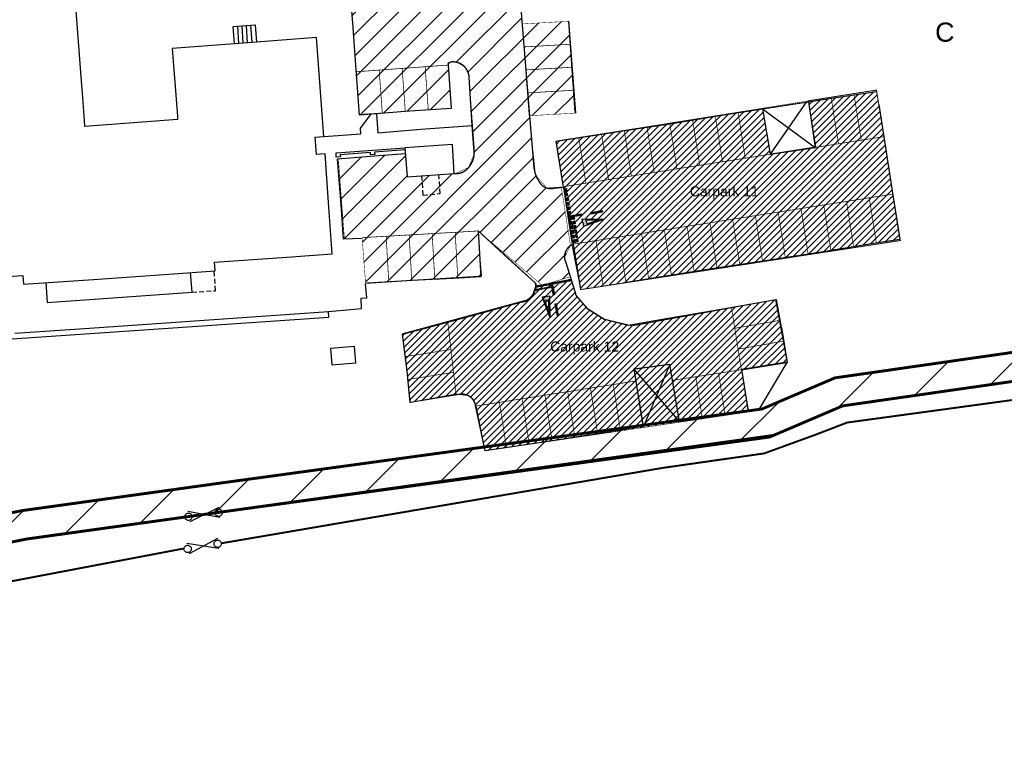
# Model space of a CAD drawing. Header units: millimetres. Extents: x 573132 to 957048, y 21042 to 318066.
# Tile 2 of 256: x 763009 to 865549, y 21042 to 96973. Entities that reach past the tile are written whole.
import ezdxf

# ---------------------------------------------------------------- set-up
doc = ezdxf.new("R2010")
doc.units = ezdxf.units.MM
doc.header["$LTSCALE"] = 2000
doc.linetypes.add('ECL-001', pattern=[100, 50, 0, 50])
doc.linetypes.add('HIDDEN', pattern=[0.375, 0.25, -0.125])
for name, color, linetype in [('_NIBSC_A fence 3', 7, 'Continuous'), ('_NIBSC_A fence elect', 7, 'Continuous'), ('_NIBSC_A gate', 7, 'Continuous'), ('_NIBSC_A site plan', 7, 'Continuous'), ('_NIBSC_A-kerb', 7, 'Continuous'), ('_NIBSC_A_parking-bays', 7, 'Continuous'), ('_NIBSC_FM trees 3metre zone', 210, 'Continuous'), ('_NIBSC_FM_Container', 7, 'Continuous'), ('Give way road marking', 7, 'Continuous'), ('Parking bay info', 7, 'Continuous')]:
    doc.layers.add(name, color=color, linetype=linetype)
doc.styles.get("Standard").update_dxf_attribs({"font": 'arial.ttf'})

# ---------------------------------------------------------------- blocks, each defined once
blk = doc.blocks.new('ECBL2')
at = {"color": 0, "linetype": 'ByBlock'}
blk.add_lwpolyline([(-0.5, -0.03125), (-0.5, 0.03125), (-0.48438, 0.125), (-0.45313, 0.21875), (-0.40625, 0.29688), (-0.35938, 0.35938), (-0.29688, 0.40625), (-0.21875, 0.45313), (-0.125, 0.48438), (-0.03125, 0.5), (0.03125, 0.5), (0.125, 0.48438), (0.21875, 0.45313), (0.29688, 0.40625), (0.35938, 0.35938), (0.40625, 0.29688), (0.45313, 0.21875), (0.48438, 0.125), (0.5, 0.03125), (0.5, -0.03125), (0.48438, -0.125), (0.45313, -0.21875), (0.40625, -0.29688), (0.35938, -0.35938), (0.29688, -0.40625), (0.21875, -0.45313), (0.125, -0.48438), (0.03125, -0.5), (-0.03125, -0.5), (-0.125, -0.48438), (-0.21875, -0.45313), (-0.29688, -0.40625), (-0.35938, -0.35938), (-0.40625, -0.29688), (-0.45313, -0.21875), (-0.48438, -0.125), (-0.5, -0.04688)], dxfattribs=at)

msp = doc.modelspace()

# ---------------------------------------------------------------- hatches: boundary and pattern name
h = msp.add_hatch()
h.set_pattern_fill('ANSI31', color=6, scale=500)
h.set_pattern_definition([(45, (-184040.5, -58059.7), (-1122.532, 1122.532), [])])
edge = h.paths.add_edge_path()
edge.add_arc((799802, 149995), 1979, 128.49424, 137.46444)
edge.add_arc((799742, 150051), 1897, 137.47494, 149.36468)
edge.add_arc((800006, 149896), 2203, 149.39486, 159.68057)
edge.add_arc((802463, 149116), 4780, 161.14567, 173.89799)
edge.add_arc((777633, 152302), 20256, 350.88188, 352.40364, ccw=False)
edge.add_line((797632, 149092), (797912, 145802))
edge.add_line((797912, 145802), (798168, 142742))
edge.add_arc((800985, 142990), 2828, 185.02558, 196.25014)
edge.add_arc((800461, 142840), 2283, 196.32802, 209.50387)
edge.add_arc((800311, 142757), 2111, 209.55351, 220.33732)
edge.add_arc((800443, 142872), 2286, 220.38875, 233.58247)
edge.add_arc((800765, 143315), 2834, 233.65957, 245.33586)
edge.add_arc((800829, 143356), 2898, 244.52854, 258.27447)
edge.add_arc((800702, 142747), 2275, 258.2798, 271.31727)
edge.add_arc((800705, 142600), 2129, 271.31749, 281.28542)
edge.add_arc((800683, 142712), 2242, 281.29296, 294.10163)
edge.add_arc((800469, 143180), 2757, 294.17942, 306.58576)
edge.add_arc((800208, 143569), 3225, 306.17984, 311.53029)
edge.add_arc((800624, 143118), 2612, 311.26798, 323.63871)
edge.add_arc((800912, 142904), 2253, 323.66925, 335.19598)
edge.add_arc((800978, 142873), 2180, 335.218, 344.31697)
edge.add_arc((800806, 142921), 2359, 344.3199, 356.70457)
edge.add_arc((800196, 142952), 2969, 356.79383, 368.84145)
edge.add_line((803130, 143408), (802964, 146152))
edge.add_line((802964, 146152), (802662, 149839))
edge.add_arc((799541, 149578), 3131, 4.7773, 9.95889)
edge.add_arc((800127, 149693), 2534, 9.6959, 22.06664)
edge.add_arc((800451, 149823), 2185, 22.09588, 33.70834)
edge.add_arc((800511, 149862), 2114, 33.7319, 42.75351)
edge.add_arc((800384, 149745), 2287, 42.75716, 55.14162)
edge.add_arc((800049, 149256), 2879, 55.23206, 67.30036)
edge.add_arc((799937, 149045), 3117, 66.89305, 72.36491)
edge.add_arc((800099, 149592), 2546, 72.11052, 84.64121)
edge.add_arc((800130, 149907), 2230, 84.66715, 94.87052)
edge.add_arc((800125, 149949), 2188, 94.84876, 105.1459)
edge.add_arc((800180, 149747), 2397, 105.15424, 117.19251)
edge.add_arc((800476, 149183), 3034, 117.28186, 128.9032)
h.paths.add_polyline_path([(805286, 132272), (807630, 130293), (808718, 128658), (809513, 126410), (809699, 124809), (809114, 106709), (807866, 104611), (806152, 104162), (798217, 103633), (798371, 101535), (797281, 101455), (798380, 87106), (807943, 87723), (807592, 92534), (808410, 92594), (809389, 92041), (809793, 91145), (810402, 83115), (809743, 81565), (808384, 80935), (803337, 80587), (803149, 83028), (796196, 82493), (796832, 74091), (798673, 74183), (799033, 69471), (811128, 70247), (810743, 74953), (817427, 69294), (820333, 70178), (819727, 72144), (820372, 73430), (819415, 79540), (817901, 79442), (816739, 80769), (816091, 86965), (820804, 87231), (820137, 96803), (815324, 96529), (814884, 102918), (815506, 103949), (814878, 110961), (814549, 111752), (814440, 112100), (814654, 120985), (815203, 122087), (815871, 129267), (817935, 132904), (819988, 134535), (822718, 135759), (825659, 136108), (841935, 135930), (841539, 140944), (822158, 141259), (817671, 142514), (813933, 145231), (812037, 148309), (810909, 153871), (812524, 156334), (812351, 161830), (810592, 163939), (809833, 165422), (809436, 170899), (810540, 173380), (810553, 173752), (810160, 179602), (808962, 181448), (808085, 183580), (807823, 187088), (808497, 189355), (809486, 190473), (809125, 195650), (808068, 197087), (806873, 199983), (806653, 202933), (806193, 210152), (807244, 212537), (808987, 213888), (808684, 217950), (806726, 219164), (805509, 221419), (805073, 224364), (798956, 224011), (799188, 223696), (800861, 219309), (801661, 209203), (800735, 202672), (797386, 198778), (791837, 197079), (785538, 196327), (786360, 186068), (793626, 186433), (797313, 185761), (799735, 184479), (801452, 182928), (803010, 180515), (803885, 177380), (804098, 175124), (805095, 159990), (804472, 158270), (803290, 157069), (801650, 156414), (791144, 155680), (792339, 140215), (793198, 137635), (794405, 136186), (796144, 134995), (799546, 134314), (802624, 133547)])
h = msp.add_hatch()
h.set_pattern_fill('ANSI31', color=5, scale=150)
h.set_pattern_definition([(45, (-35809.2, -2218.7), (-336.7596, 336.7596), [])])
h.paths.add_polyline_path([(853926, 78696), (853008, 84756), (852476, 88118), (852257, 89500), (847842, 88828), (845194, 88421), (845390, 87062), (845916, 83704), (845921, 83673), (845881, 83667), (845884, 83642), (842664, 83176), (841182, 82951), (840366, 87680), (835688, 86942), (830948, 86166), (826280, 85452), (821374, 84696), (818894, 84316), (819659, 79508), (819619, 79505), (820515, 73562), (820526, 73507, -0.0254624), (820668, 73566), (821438, 68844), (825818, 69532), (829396, 70102), (834856, 70958), (840428, 71804), (846668, 72786), (851468, 73590), (854672, 74058)])
h.paths.add_polyline_path([(823833, 76180), (821708, 75466), (821650, 75835), (821591, 76204)], flags=16)
h.paths.add_polyline_path([(823691, 76951), (822458, 76756), (822439, 76882), (823671, 77077)], flags=16)
h.paths.add_polyline_path([(823328, 76101), (822059, 75687), (822026, 75895), (821993, 76102)], flags=0)
h.paths.add_polyline_path([(821525, 76608), (820729, 76482), (820776, 76183), (820650, 76163), (820603, 76462), (820419, 76433), (820466, 76134), (820341, 76114), (820293, 76413), (820273, 76539), (821506, 76734)], flags=16)
h.paths.add_polyline_path([(821152, 73810), (821026, 73790), (820978, 74089), (821104, 74109)], flags=16)
h.paths.add_polyline_path([(821077, 74281), (820951, 74262), (820904, 74560), (821030, 74580)], flags=16)
h.paths.add_polyline_path([(821002, 74757), (820876, 74737), (820828, 75036), (820954, 75056)], flags=16)
h.paths.add_polyline_path([(820926, 75232), (820801, 75212), (820753, 75511), (820879, 75531)], flags=16)
h.paths.add_polyline_path([(820842, 73761), (820716, 73741), (820669, 74040), (820795, 74060)], flags=16)
h.paths.add_polyline_path([(820851, 75708), (820725, 75688), (820678, 75987), (820804, 76007)], flags=16)
h.paths.add_polyline_path([(820768, 74232), (820642, 74213), (820594, 74511), (820720, 74531)], flags=16)
h.paths.add_polyline_path([(820692, 74708), (820566, 74688), (820519, 74987), (820645, 75007)], flags=16)
h.paths.add_polyline_path([(820617, 75183), (820491, 75163), (820444, 75462), (820570, 75482)], flags=16)
h.paths.add_polyline_path([(820542, 75659), (820416, 75639), (820369, 75938), (820494, 75958)], flags=16)
h.paths.add_polyline_path([(820372, 76705), (820246, 76685), (820199, 76984), (820325, 77003)], flags=16)
h.paths.add_polyline_path([(820298, 77176), (820172, 77156), (820124, 77455), (820250, 77475)], flags=16)
h.paths.add_polyline_path([(820222, 77652), (820096, 77632), (820049, 77931), (820175, 77950)], flags=16)
h.paths.add_polyline_path([(820147, 78127), (820021, 78107), (819974, 78406), (820100, 78426)], flags=16)
h.paths.add_polyline_path([(820072, 78603), (819946, 78583), (819899, 78881), (820025, 78901)], flags=16)
h.paths.add_polyline_path([(819997, 79078), (819871, 79058), (819823, 79357), (819949, 79377)], flags=16)
h.paths.add_polyline_path([(832534, 77963), (841030, 77957), (841031, 79864), (832536, 79870)], flags=24)
h = msp.add_hatch()
h.set_pattern_fill('ANSI31', color=5, scale=150)
h.paths.add_polyline_path([(838898, 56089), (838183, 60501), (842910, 61294), (841823, 67812), (826832, 65051), (823914, 65766), (822125, 66884), (820970, 68198), (820389, 69929), (816789, 69252), (816415, 68236), (815878, 67755), (802902, 64214), (803694, 57086), (808460, 57952), (808790, 57918), (809670, 57828), (810142, 57507), (810497, 56810), (811496, 52034)])
at = {"layer": '_NIBSC_FM trees 3metre zone'}
h = msp.add_hatch(dxfattribs=at)
h.set_pattern_fill('ANSI31', color=256, scale=1500)
h.set_pattern_definition([(45, (0, -300000), (-3367.596, 3367.596), [])])
h.paths.add_polyline_path([(593903, 232618), (679741, 243682), (730246, 249484), (739010, 251813), (755357, 259573), (798190, 265512), (811701, 266996), (863086, 275757), (876855, 143048), (913767, 142394), (912963, 130303), (912377, 121144), (904519, 98598), (903418, 94708), (895370, 63436), (848719, 56730), (841119, 53483), (784097, 45680), (763758, 42854), (670408, 24435), (665578, 34770), (663265, 39853), (610755, 158064), (608829, 162280), (603679, 173549), (597793, 194110)])
h.paths.add_polyline_path([(597181, 230015), (680104, 240704), (730805, 246529), (740047, 248984), (756227, 256664), (798560, 262534), (812117, 264024), (860433, 272261), (874145, 140095), (910565, 139450), (909970, 130498), (909410, 121745), (901656, 99501), (900522, 95491), (892964, 66121), (847903, 59643), (840312, 56401), (783688, 48652), (763260, 45813), (672132, 27832), (668302, 36026), (666001, 41083), (613490, 159296), (611558, 163526), (606501, 174591), (600750, 194678)], flags=16)
at = {"layer": 'Give way road marking'}
h = msp.add_hatch(color=0, dxfattribs=at)
h.dxf.hatch_style = 1
h.paths.add_polyline_path([(819949, 79377), (819823, 79357), (819871, 79058), (819997, 79078)])
h = msp.add_hatch(color=0, dxfattribs=at)
h.dxf.hatch_style = 1
h.paths.add_polyline_path([(820025, 78901), (819899, 78881), (819946, 78583), (820072, 78603)])
h = msp.add_hatch(color=0, dxfattribs=at)
h.dxf.hatch_style = 1
h.paths.add_polyline_path([(820100, 78426), (819974, 78406), (820021, 78107), (820147, 78127)])
h = msp.add_hatch(color=0, dxfattribs=at)
h.dxf.hatch_style = 1
h.paths.add_polyline_path([(820175, 77950), (820049, 77931), (820096, 77632), (820222, 77652)])
h = msp.add_hatch(color=0, dxfattribs=at)
h.dxf.hatch_style = 1
h.paths.add_polyline_path([(820250, 77475), (820124, 77455), (820172, 77156), (820298, 77176)])
h = msp.add_hatch(color=0, dxfattribs=at)
h.dxf.hatch_style = 1
h.paths.add_polyline_path([(820325, 77003), (820199, 76984), (820246, 76685), (820372, 76705)])
h = msp.add_hatch(color=0, dxfattribs=at)
h.dxf.hatch_style = 1
h.paths.add_polyline_path([(823671, 77077), (822439, 76882), (822458, 76756), (823691, 76951)])
h = msp.add_hatch(color=0, dxfattribs=at)
h.dxf.hatch_style = 1
h.paths.add_polyline_path([(821506, 76734), (820273, 76539), (820293, 76413), (821525, 76608)])
h = msp.add_hatch(color=0, dxfattribs=at)
h.dxf.hatch_style = 1
h.paths.add_polyline_path([(820419, 76433), (820293, 76413), (820341, 76114), (820466, 76134)])
h = msp.add_hatch(color=0, dxfattribs=at)
h.dxf.hatch_style = 1
h.paths.add_polyline_path([(820494, 75958), (820369, 75938), (820416, 75639), (820542, 75659)])
h = msp.add_hatch(color=0, dxfattribs=at)
h.dxf.hatch_style = 1
h.paths.add_polyline_path([(820729, 76482), (820603, 76462), (820650, 76163), (820776, 76183)])
h = msp.add_hatch(color=0, dxfattribs=at)
h.dxf.hatch_style = 1
h.paths.add_polyline_path([(820804, 76007), (820678, 75987), (820725, 75688), (820851, 75708)])
h = msp.add_hatch(color=0, dxfattribs=at)
h.dxf.hatch_style = 1
h.paths.add_polyline_path([(823833, 76180), (821591, 76204), (821650, 75835), (821708, 75466)])
h.paths.add_polyline_path([(822026, 75895), (821993, 76102), (823328, 76101), (822059, 75687)], flags=16)
h = msp.add_hatch(color=0, dxfattribs=at)
h.dxf.hatch_style = 1
h.paths.add_polyline_path([(820570, 75482), (820444, 75462), (820491, 75163), (820617, 75183)])
h = msp.add_hatch(color=0, dxfattribs=at)
h.dxf.hatch_style = 1
h.paths.add_polyline_path([(820645, 75007), (820519, 74987), (820566, 74688), (820692, 74708)])
h = msp.add_hatch(color=0, dxfattribs=at)
h.dxf.hatch_style = 1
h.paths.add_polyline_path([(820879, 75531), (820753, 75511), (820801, 75212), (820926, 75232)])
h = msp.add_hatch(color=0, dxfattribs=at)
h.dxf.hatch_style = 1
h.paths.add_polyline_path([(820954, 75056), (820828, 75036), (820876, 74737), (821002, 74757)])
h = msp.add_hatch(color=0, dxfattribs=at)
h.dxf.hatch_style = 1
h.paths.add_polyline_path([(820720, 74531), (820594, 74511), (820642, 74213), (820768, 74232)])
h = msp.add_hatch(color=0, dxfattribs=at)
h.dxf.hatch_style = 1
h.paths.add_polyline_path([(820795, 74060), (820669, 74040), (820716, 73741), (820842, 73761)])
h = msp.add_hatch(color=0, dxfattribs=at)
h.dxf.hatch_style = 1
h.paths.add_polyline_path([(821030, 74580), (820904, 74560), (820951, 74262), (821077, 74281)])
h = msp.add_hatch(color=0, dxfattribs=at)
h.dxf.hatch_style = 1
h.paths.add_polyline_path([(821104, 74109), (820978, 74089), (821026, 73790), (821152, 73810)])
h = msp.add_hatch(color=0, dxfattribs=at)
h.dxf.hatch_style = 1
h.paths.add_polyline_path([(819858, 69643), (819834, 69769), (819537, 69712), (819561, 69587)])
h = msp.add_hatch(color=0, dxfattribs=at)
h.dxf.hatch_style = 1
h.paths.add_polyline_path([(820331, 69733), (820307, 69858), (820010, 69802), (820034, 69677)])
h = msp.add_hatch(color=0, dxfattribs=at)
h.dxf.hatch_style = 1
h.paths.add_polyline_path([(817002, 68790), (816979, 68915), (816682, 68859), (816705, 68733)])
h = msp.add_hatch(color=0, dxfattribs=at)
h.dxf.hatch_style = 1
h.paths.add_polyline_path([(816767, 69194), (816716, 69054), (816944, 69097), (816921, 69223)])
h = msp.add_hatch(color=0, dxfattribs=at)
h.dxf.hatch_style = 1
h.paths.add_polyline_path([(817417, 69187), (817394, 69312), (817096, 69256), (817120, 69131)])
h = msp.add_hatch(color=0, dxfattribs=at)
h.dxf.hatch_style = 1
h.paths.add_polyline_path([(817475, 68879), (817452, 69004), (817155, 68948), (817178, 68823)])
h = msp.add_hatch(color=0, dxfattribs=at)
h.dxf.hatch_style = 1
h.paths.add_polyline_path([(817890, 69276), (817867, 69402), (817569, 69345), (817593, 69220)])
h = msp.add_hatch(color=0, dxfattribs=at)
h.dxf.hatch_style = 1
h.paths.add_polyline_path([(817948, 68969), (817925, 69094), (817628, 69038), (817651, 68912)])
h = msp.add_hatch(color=0, dxfattribs=at)
h.dxf.hatch_style = 1
h.paths.add_polyline_path([(818363, 69366), (818340, 69491), (818042, 69435), (818066, 69310)])
h = msp.add_hatch(color=0, dxfattribs=at)
h.dxf.hatch_style = 1
h.paths.add_polyline_path([(818421, 69058), (818398, 69183), (818101, 69127), (818124, 69002)])
h = msp.add_hatch(color=0, dxfattribs=at)
h.dxf.hatch_style = 1
h.paths.add_polyline_path([(818697, 68289), (818465, 69515), (818340, 69491), (818571, 68265)])
h = msp.add_hatch(color=0, dxfattribs=at)
h.dxf.hatch_style = 1
h.paths.add_polyline_path([(818912, 69464), (818888, 69590), (818591, 69533), (818615, 69408)])
h = msp.add_hatch(color=0, dxfattribs=at)
h.dxf.hatch_style = 1
h.paths.add_polyline_path([(819385, 69554), (819361, 69679), (819064, 69623), (819088, 69498)])
h = msp.add_hatch(color=0, dxfattribs=at)
h.dxf.hatch_style = 1
h.paths.add_polyline_path([(818213, 65946), (818169, 68187), (817802, 68118), (817435, 68048)])
h.paths.add_polyline_path([(817873, 67743), (818080, 67783), (818118, 66448), (817666, 67704)], flags=16)
h = msp.add_hatch(color=0, dxfattribs=at)
h.dxf.hatch_style = 1
h.paths.add_polyline_path([(819104, 66135), (818872, 67361), (818747, 67337), (818979, 66111)])

# ---------------------------------------------------------------- linework, layer by layer
at = {"color": 7}
for p, q in [((820150, 96804), (820882, 87236)), ((844993, 88494), (841180, 82962)), ((840366, 87680), (845846, 83661)), ((819648, 79576), (820565, 73719)), ((818044, 69425), (820420, 69936)), ((816768, 69150), (816928, 69185)), ((817103, 69222), (817399, 69286)), ((817573, 69324), (817869, 69387)), ((826983, 60549), (831725, 55074)), ((830706, 61045), (827949, 54501))]:
    msp.add_line(p, q, dxfattribs=at)
at = {"color": 7, "const_width": 50}
for points in [[(817571, 69338), (820333, 70178), (819727, 72144), (820372, 73430), (819415, 79540), (817901, 79442), (816739, 80769), (816091, 86965), (820804, 87231), (820137, 96803), (815324, 96529), (814884, 102918)], [(797281, 101455), (798380, 87106), (807943, 87723), (807592, 92534), (808410, 92594), (809389, 92041), (809793, 91145), (810402, 83115), (809743, 81565), (808384, 80935), (803337, 80587), (803149, 83028), (796196, 82493), (796832, 74091), (798673, 74183), (799033, 69471), (811128, 70247), (810743, 74953), (817352, 69358)], [(820523, 73506), (818894, 84316), (852236, 89638), (854727, 73980), (821438, 68844), (820523, 73506)], [(820389, 69929), (820970, 68198), (822125, 66884), (823914, 65766), (826832, 65051), (841823, 67812), (842910, 61294), (838183, 60501), (838898, 56089), (811496, 52034), (810497, 56810), (810142, 57507), (809670, 57828), (808790, 57918), (808460, 57952), (803694, 57086), (802902, 64214), (815878, 67755), (816415, 68236), (816789, 69252), (820389, 69929)]]:
    msp.add_lwpolyline(points, dxfattribs=at)
at = {"color": 1, "const_width": 100}
for points in [[(819614, 79570), (818894, 84316), (840366, 87680), (841180, 82962), (845916, 83704), (845162, 88520), (852236, 89638), (854730, 73960), (821438, 68844), (820515, 73562)], [(799029, 69521), (811128, 70247)], [(820420, 69936), (820963, 68219), (822125, 66884), (823938, 65751), (826765, 65068), (841726, 67794), (842939, 61237), (838189, 60467), (838860, 56202)], [(816768, 69266), (816388, 68183), (815906, 67781), (802878, 64242), (803694, 57086), (808460, 57952), (809670, 57828), (810169, 57453), (810545, 56715), (811466, 52080)], [(827932, 54462), (826983, 60549), (830706, 61045), (831725, 55074)]]:
    msp.add_lwpolyline(points, dxfattribs=at)
at = {"layer": '_NIBSC_A fence 3', "const_width": 200}
for points in [[(845940, 53741), (849182, 54989), (884428, 59800), (895686, 55899), (907342, 97721)], [(784003, 42407), (829926, 50257), (840531, 51771), (845940, 53741)], [(661572, 37619), (668350, 22578), (671133, 21146), (780124, 41868)]]:
    msp.add_lwpolyline(points, dxfattribs=at)
at = {"layer": '_NIBSC_A fence 3'}
msp.add_lwpolyline([(795518, 61000), (798009, 61218), (797861, 62912), (795370, 62694)], close=True, dxfattribs=at)
at = {"layer": '_NIBSC_A fence elect', "const_width": 300}
for points in [[(763841, 42870), (672371, 24822), (669593, 26261), (610749, 158078)], [(841490, 53642), (848719, 56730), (893391, 63151), (895869, 65373), (903427, 94743)], [(841490, 53642), (784100, 45680)], [(780206, 45140), (763841, 42870)]]:
    msp.add_lwpolyline(points, dxfattribs=at)
at = {"layer": '_NIBSC_A gate'}
for points in [[(780758, 44670), (783766, 46177)], [(783838, 45089), (780507, 45728)], [(783754, 41856), (780403, 42378)], [(780690, 41329), (783644, 42941)]]:
    msp.add_lwpolyline(points, dxfattribs=at)
at = {"layer": '_NIBSC_A site plan', "linetype": 'ECL-001'}
for p, q in [((815136, 99032), (816104, 86966)), ((847842, 88828), (852256, 89500)), ((840366, 87680), (847842, 88828)), ((845884, 83642), (845194, 88416)), ((835688, 86942), (840366, 87680)), ((852476, 88118), (853008, 84756)), ((816104, 86966), (816552, 81582)), ((826280, 85452), (830948, 86166)), ((830948, 86166), (835688, 86942)), ((821374, 84696), (826280, 85452)), ((818894, 84316), (821374, 84696)), ((819659, 79508), (818894, 84316)), ((853008, 84756), (853926, 78696)), ((841180, 82962), (845884, 83642)), ((796094, 82484), (800396, 82816)), ((796472, 77720), (796094, 82484)), ((800396, 82816), (803176, 83030)), ((818674, 79424), (819659, 79508)), ((853926, 78696), (854672, 74058)), ((796728, 74086), (796472, 77720)), ((813830, 72124), (810755, 74970)), ((810755, 74970), (811032, 70162)), ((798686, 74184), (796728, 74086)), ((854672, 74058), (851468, 73590)), ((821438, 68844), (820668, 73566)), ((851468, 73590), (846668, 72786)), ((816716, 69530), (813830, 72124)), ((840428, 71804), (834856, 70958)), ((846668, 72786), (840428, 71804)), ((819890, 71678), (820950, 68194)), ((834856, 70958), (829396, 70102)), ((803816, 69778), (799046, 69472)), ((808200, 70008), (803816, 69778)), ((811032, 70162), (808200, 70008)), ((829396, 70102), (825818, 69532)), ((820950, 68194), (822116, 66868)), ((835653, 66723), (841800, 67807)), ((841804, 67808), (842310, 64895)), ((810422, 66200), (815308, 67554)), ((822116, 66868), (823894, 65762)), ((830323, 65819), (835653, 66723)), ((805284, 64816), (810422, 66200)), ((823894, 65762), (826392, 65150)), ((826392, 65150), (830326, 65820)), ((802882, 64210), (805284, 64816)), ((842329, 64897), (842939, 61237)), ((803366, 60352), (802882, 64210)), ((830704, 61056), (826983, 60549)), ((826983, 60549), (827936, 54580)), ((831728, 55052), (830704, 61056)), ((803674, 57082), (803366, 60352)), ((808784, 57916), (803674, 57082)), ((811476, 52030), (810476, 56810)), ((835596, 55646), (831728, 55052)), ((840034, 56366), (835596, 55646)), ((827936, 54580), (823586, 53878)), ((823586, 53878), (817782, 52976)), ((817782, 52976), (811476, 52030))]:
    msp.add_line(p, q, dxfattribs=at)
at = {"layer": '_NIBSC_A site plan'}
for p, q in [((840366, 87680), (841180, 82962)), ((840034, 56366), (842939, 61237))]:
    msp.add_line(p, q, dxfattribs=at)
at = {"layer": '_NIBSC_A site plan', "linetype": 'ECL-001'}
msp.add_lwpolyline([(808264, 80940, 0.05524), (808695, 80958, 0.04886), (809012, 81039, 0.04969), (809304, 81179, 0.04681), (809572, 81378, 0.03147), (809756, 81566, 0.055), (810081, 82029, 0.04876), (810250, 82423, 0.04972), (810338, 82839, 0.04696), (810345, 83276, 0.03163), (810296, 83618), (810144, 85952), (809826, 90978, 0.04651), (809770, 91312, 0.04875), (809654, 91621, 0.04746), (809480, 91906, 0.01483), (809408, 91996, 0.05155), (809203, 92194, 0.04548), (808969, 92345, 0.0465), (808620, 92488, 0.0455), (808309, 92558, 0.0462), (808073, 92566, 0.05337), (807834, 92526, 0.0471), (807784, 92507, 0.05066), (807739, 92479, 0.05033), (807700, 92442, 0.01584), (807688, 92428, 0.04806), (807657, 92377, 0.05178), (807636, 92323, 0.05134), (807627, 92264, 0.01611), (807626, 92244), (807956, 87724), (803124, 87390), (800176, 87164), (798398, 87036), (798050, 91742), (797742, 96174), (797298, 101608, 0.01611)], format="xyb", dxfattribs=at)
for points in [[(760772, 70132), (763334, 70306), (763396, 69408), (770708, 69914), (778544, 70456), (783362, 70802), (783300, 71700), (790840, 72240), (795552, 72576), (795170, 77926), (794808, 82982), (793910, 82916), (793772, 84720), (794670, 84790), (793914, 95100), (787668, 94628), (785368, 94450), (778898, 93978), (779428, 86910), (779452, 86570), (774848, 86232), (769790, 85852), (769782, 85962), (769568, 88876), (769436, 90582), (768704, 100354)], [(785368, 94450), (785250, 96268), (787548, 96432), (787668, 94628)], [(787212, 94592), (787090, 96398)], [(785830, 94486), (785710, 96300)], [(786290, 94522), (786170, 96334)], [(786750, 94556), (786630, 96366)], [(794670, 84790), (798540, 85066), (798498, 85666), (799580, 87106)], [(800178, 87148), (800320, 85178), (804798, 85554), (810128, 85950)], [(803148, 83416), (799970, 83158), (799986, 82928), (799548, 82896), (799530, 83126), (796398, 82894), (796416, 82664), (795966, 82632), (795956, 83098), (803132, 83626)], [(803132, 83626), (803350, 80588), (808264, 80940), (808070, 83962), (803132, 83626)], [(765740, 69570), (765884, 67498), (773684, 68068), (780954, 68584), (780808, 70618)], [(762518, 64290), (770284, 64814), (778746, 65424), (787188, 66018), (795186, 66576), (798616, 66884), (798570, 67962), (799170, 67988), (799032, 69456)], [(751644, 63526), (751790, 62984), (795190, 65986), (795186, 66576)]]:
    msp.add_lwpolyline(points, dxfattribs=at)
at = {"layer": '_NIBSC_A site plan', "linetype": 'HIDDEN'}
for points in [[(804858, 80696), (805000, 78694), (806806, 78850), (806664, 80826)], [(780954, 68584), (783418, 68732), (783270, 70796)]]:
    msp.add_lwpolyline(points, dxfattribs=at)
at = {"layer": '_NIBSC_A site plan'}
msp.add_lwpolyline([(842929, 61296), (838163, 60501), (838864, 56176)], dxfattribs=at)
at = {"layer": '_NIBSC_A site plan', "linetype": 'ECL-001'}
for centre, radius, start, end in [((819905, 81974), 3376, 186.6647, 196.96183), ((819871, 81962), 3339, 196.94026, 207.31287), ((820014, 82030), 3498, 207.23205, 209.45963), ((819559, 81677), 2929, 207.82694, 218.41682), ((818248, 80671), 1277, 219.59756, 230.57162), ((818118, 80516), 1074, 230.67524, 241.46636), ((818360, 80947), 1569, 241.20648, 253.46753), ((818321, 80813), 1429, 253.46325, 264.32069), ((818324, 80844), 1461, 264.29468, 274.99434), ((818312, 81010), 1627, 274.93167, 282.88343), ((821352, 72152), 1637, 154.68, 159.1737), ((821147, 72255), 1407, 142.42036, 154.90306), ((821055, 72326), 1291, 131.86526, 142.42313), ((821077, 72302), 1324, 121.50632, 131.88809), ((821178, 72137), 1518, 109.63093, 121.4943), ((820917, 72272), 1184, 170.65965, 181.01397), ((820884, 72271), 1151, 180.99122, 191.55595), ((821091, 72243), 1361, 158.85029, 170.64738), ((820980, 72291), 1249, 191.55383, 204.09137), ((821166, 72368), 1451, 203.87138, 208.39486), ((814769, 69463), 2032, 333.32768, 343.47843), ((815731, 69200), 1040, 6.98125, 18.52231), ((814642, 69505), 2166, 343.37161, 344.9942), ((815755, 69210), 1014, 344.80921, 356.6383), ((815797, 69208), 973, 356.62642, 6.99675), ((816552, 70180), 2166, 343.37161, 344.9942), ((815086, 69054), 1514, 290.497, 300.65462), ((815049, 69118), 1588, 300.63973, 312.14422), ((814694, 69530), 2133, 311.77572, 323.09274), ((814817, 69438), 1979, 323.08371, 333.34883), ((815055, 69135), 1601, 279.09277, 290.5081), ((809081, 56368), 1576, 89.84176, 100.85469), ((809083, 56546), 1398, 77.95926, 89.88205), ((809082, 56541), 1403, 66.11697, 77.99406), ((809007, 56367), 1593, 55.26064, 66.15696), ((809110, 56497), 1428, 44.83773, 55.70203), ((809233, 56617), 1255, 33.01698, 44.88264), ((809240, 56621), 1248, 21.11326, 33.04977), ((809093, 56563), 1405, 10.10974, 21.15468)]:
    msp.add_arc(centre, radius, start, end, dxfattribs=at)
at = {"layer": '_NIBSC_A-kerb'}
msp.add_lwpolyline([(810755, 74970), (816716, 69530, -0.1951398), (816659, 68715, -0.0046973), (816499, 68396, -0.0881973), (816264, 68088, -0.0029568), (815991, 67839, -0.1177536), (815616, 67635), (811018, 66365)], format="xyb", dxfattribs=at)
at = {"layer": '_NIBSC_A_parking-bays'}
for points in [[(820882, 87236, 0, 0, 0), (816064, 86964, 75, 75, 0), (815329, 96530, 0, 0, 0), (820150, 96804, 0, 0, 0)], [(840332, 87675, 0, 0, 0), (841148, 82942, 75, 75, 0), (819614, 79570, 75, 75, 0)], [(810756, 74954, 75, 75, 0), (798681, 74258, 0, 0, 0), (799046, 69472, 0, 0, 0)]]:
    msp.add_lwpolyline(points, format="xyseb", dxfattribs=at)
at = {"layer": '_NIBSC_A_parking-bays', "const_width": 75}
for points in [[(815513, 94134), (820327, 94408)], [(807626, 92244), (798065, 91546)], [(800775, 87200), (800445, 91720)], [(803169, 87374), (802839, 91894)], [(805563, 87549), (805233, 92069)], [(815693, 91740), (820507, 92014)], [(815881, 89344), (820695, 89618)], [(845178, 88414), (845921, 83671)], [(847531, 88783), (848274, 84041)], [(849902, 89155), (850645, 84412)], [(837829, 87281), (838571, 82539)], [(830716, 86167), (831458, 81425)], [(833087, 86538), (833829, 81796)], [(835458, 86910), (836200, 82168)], [(825973, 85425), (826716, 80682)], [(828344, 85796), (829087, 81054)], [(821231, 84682), (821974, 79940)], [(823602, 85053), (824345, 80311)], [(852970, 84776), (845846, 83661)], [(845921, 83673), (841142, 82945)], [(820661, 73581), (853878, 78782)], [(849857, 73294), (849115, 78036)], [(852228, 73666), (851486, 78408)], [(842744, 72180), (842001, 76923)], [(845115, 72552), (844372, 77294)], [(847486, 72923), (846744, 77665)], [(838002, 71438), (837259, 76180)], [(840373, 71809), (839630, 76551)], [(830888, 70324), (830146, 75066)], [(833260, 70695), (832517, 75437)], [(835631, 71066), (834888, 75809)], [(801448, 69609), (801172, 74401)], [(803844, 69748), (803568, 74540)], [(806240, 69886), (805964, 74678)], [(808636, 70024), (808360, 74816)], [(823775, 69210), (823032, 73952)], [(826146, 69581), (825404, 74323)], [(828517, 69953), (827775, 74695)], [(838163, 60501), (837136, 66985)], [(842172, 65639), (837445, 64805)], [(808460, 57863), (807596, 65439)], [(803177, 61863), (807919, 62605)], [(842554, 63472), (837827, 62639)], [(838163, 60497), (830989, 59387)], [(803449, 59476), (808191, 60219)], [(834099, 55423), (833420, 59763)], [(836471, 55795), (835792, 60130)], [(827179, 59320), (810498, 56708)], [(823194, 53837), (822452, 58580)], [(825565, 54209), (824823, 58951)], [(816081, 52723), (815338, 57466)], [(818452, 53095), (817709, 57837)], [(820823, 53466), (820080, 58208)], [(813710, 52352), (812967, 57094)]]:
    msp.add_lwpolyline(points, dxfattribs=at)
at = {"layer": '_NIBSC_FM trees 3metre zone', "const_width": 300}
for points in [[(755357, 259573), (798190, 265512), (811701, 266996), (863086, 275757), (876855, 143048), (913767, 142394), (912963, 130303), (912377, 121144), (904519, 98598), (903418, 94708), (895370, 63436), (848719, 56730), (841119, 53483), (784097, 45680), (763758, 42854), (670408, 24435)], [(756227, 256664), (798560, 262534), (812117, 264024), (860433, 272261), (874145, 140095), (910565, 139450), (909970, 130498), (909410, 121745), (901656, 99501), (900522, 95491), (892964, 66121), (847903, 59643), (840312, 56401), (783688, 48652), (763260, 45813), (672132, 27832)]]:
    msp.add_lwpolyline(points, dxfattribs=at)
at = {"layer": 'Give way road marking', "color": 7}
for p, q in [((822439, 76882), (823671, 77077)), ((822458, 76756), (823691, 76951)), ((823671, 77077), (823691, 76951)), ((820273, 76539), (821506, 76734)), ((820273, 76539), (820293, 76413)), ((820293, 76413), (821525, 76608)), ((821506, 76734), (821525, 76608)), ((821650, 75835), (821591, 76204)), ((821591, 76204), (823833, 76180)), ((821708, 75466), (823833, 76180)), ((822026, 75895), (821993, 76102)), ((821993, 76102), (823328, 76101)), ((822026, 75895), (822059, 75687)), ((822059, 75687), (823328, 76101)), ((822439, 76882), (822458, 76756)), ((821650, 75835), (821708, 75466)), ((818465, 69515), (818340, 69491)), ((818340, 69491), (818571, 68265)), ((818465, 69515), (818697, 68289)), ((817802, 68118), (817435, 68048)), ((817435, 68048), (818213, 65946)), ((817873, 67743), (817666, 67704)), ((817666, 67704), (818118, 66448)), ((817802, 68118), (818169, 68187)), ((817873, 67743), (818080, 67783)), ((818080, 67783), (818118, 66448)), ((818169, 68187), (818213, 65946)), ((818697, 68289), (818571, 68265)), ((818872, 67361), (818747, 67337)), ((818747, 67337), (818979, 66111)), ((818872, 67361), (819104, 66135)), ((819104, 66135), (818979, 66111))]:
    msp.add_line(p, q, dxfattribs=at)
for points in [[(819871, 79058), (819823, 79357), (819949, 79377), (819997, 79078)], [(819946, 78583), (819899, 78881), (820025, 78901), (820072, 78603)], [(820021, 78107), (819974, 78406), (820100, 78426), (820147, 78127)], [(820096, 77632), (820049, 77931), (820175, 77950), (820222, 77652)], [(820172, 77156), (820124, 77455), (820250, 77475), (820298, 77176)], [(820246, 76685), (820199, 76984), (820325, 77003), (820372, 76705)], [(820341, 76114), (820293, 76413), (820419, 76433), (820466, 76134)], [(820416, 75639), (820369, 75938), (820494, 75958), (820542, 75659)], [(820650, 76163), (820603, 76462), (820729, 76482), (820776, 76183)], [(820725, 75688), (820678, 75987), (820804, 76007), (820851, 75708)], [(820491, 75163), (820444, 75462), (820570, 75482), (820617, 75183)], [(820566, 74688), (820519, 74987), (820645, 75007), (820692, 74708)], [(820801, 75212), (820753, 75511), (820879, 75531), (820926, 75232)], [(820876, 74737), (820828, 75036), (820954, 75056), (821002, 74757)], [(820642, 74213), (820594, 74511), (820720, 74531), (820768, 74232)], [(820716, 73741), (820669, 74040), (820795, 74060), (820842, 73761)], [(820951, 74262), (820904, 74560), (821030, 74580), (821077, 74281)], [(821026, 73790), (820978, 74089), (821104, 74109), (821152, 73810)], [(819537, 69712), (819834, 69769), (819858, 69643), (819561, 69587)], [(820010, 69802), (820307, 69858), (820331, 69733), (820034, 69677)], [(816682, 68859), (816979, 68915), (817002, 68790), (816705, 68733)], [(817096, 69256), (817394, 69312), (817417, 69187), (817120, 69131)], [(817155, 68948), (817452, 69004), (817475, 68879), (817178, 68823)], [(817569, 69345), (817867, 69402), (817890, 69276), (817593, 69220)], [(817628, 69038), (817925, 69094), (817948, 68969), (817651, 68912)], [(818042, 69435), (818340, 69491), (818363, 69366), (818066, 69310)], [(818101, 69127), (818398, 69183), (818421, 69058), (818124, 69002)], [(818591, 69533), (818888, 69590), (818912, 69464), (818615, 69408)], [(819064, 69623), (819361, 69679), (819385, 69554), (819088, 69498)]]:
    msp.add_lwpolyline(points, close=True, dxfattribs=at)
msp.add_lwpolyline([(816767, 69194), (816921, 69223), (816944, 69097), (816716, 69054)], dxfattribs=at)

# ---------------------------------------------------------------- block references
at = {"layer": '_NIBSC_A gate'}
for p, xscale, yscale, zscale, rotation in [((780584, 45169), 755.9999999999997, 755.9999999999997, 755.9999999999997, 155.0614293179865), ((783729, 45596), 755.9999999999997, 755.9999999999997, 755.9999999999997, 155.0614293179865), ((780499, 41821), 755.9999999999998, 755.9999999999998, 755.9999999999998, 157.068431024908), ((783627, 42359), 755.9999999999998, 755.9999999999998, 755.9999999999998, 157.068431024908)]:
    msp.add_blockref('ECBL2', p, dxfattribs=dict(at, xscale=xscale, yscale=yscale, zscale=zscale, rotation=rotation))

# ---------------------------------------------------------------- texts
at = {"layer": '_NIBSC_FM_Container', "insert": (858150, 96674), "char_height": 2000, "width": 2406.17, "attachment_point": 1}
msp.add_mtext('\\pxqc;{\\Fhelv|c0;C}', dxfattribs=at)
at = {"layer": 'Parking bay info', "char_height": 1040.24, "width": 10515.42, "attachment_point": 1, "rotation": 359.95647}
for s, insert in [('{\\Fhelv|c0;Carpark 11}', (832796, 79610)), ('{\\Fhelv|c0;Carpark 12}', (818250, 63437))]:
    msp.add_mtext(s, dxfattribs=dict(at, insert=insert))

doc.saveas('drawing.dxf')
